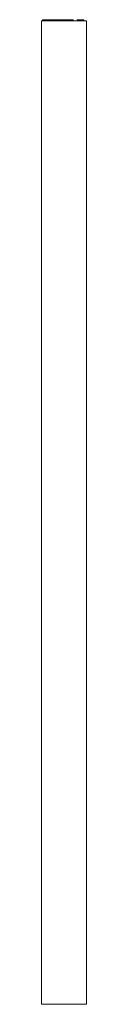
# Model space of a CAD drawing. Header units: millimetres. Extents: x -92 to 0, y 100 to 2102.
import ezdxf

# ---------------------------------------------------------------- set-up
doc = ezdxf.new("R2010")
doc.units = ezdxf.units.MM

# ---------------------------------------------------------------- blocks, each defined once
blk = doc.blocks.new('RSen_56_ME_FB_LOD200 - convector - hybrid_jaga - verw0_20005208-pri-mm - wall mounted - 8_jaga_vertiga hybrid_lxhxd 520x2000x92 mm-283137-right')
at = {"lineweight": 18}
for p, q in [((-92, 2100), (0, 2100)), ((-92, 100), (-92, 2100)), ((0, 2100), (0, 100)), ((0, 100), (-92, 100))]:
    blk.add_line(p, q, dxfattribs=at)
blk = doc.blocks.new('RSen_55_GM_FB_logo - SH_jaga - standard-260147-right')
at = {"lineweight": 18}
for p, q in [((-89.8, 2102), (-89.8, 2100)), ((-89.8, 2102), (-71, 2102)), ((-71, 2102), (-39.1, 2102)), ((-71, 2100), (-71, 2102)), ((-39.1, 2102), (-27.2, 2102)), ((-27.2, 2100), (-27.2, 2102)), ((-19.3, 2102), (-15.7, 2102)), ((-19.3, 2100), (-19.3, 2102)), ((-15.7, 2102), (-6, 2102)), ((-15.7, 2102), (-15.7, 2100)), ((-6, 2100), (-6, 2102))]:
    blk.add_line(p, q, dxfattribs=at)

msp = doc.modelspace()

# ---------------------------------------------------------------- block references
at = {"lineweight": 18}
for name in ['RSen_56_ME_FB_LOD200 - convector - hybrid_jaga - verw0_20005208-pri-mm - wall mounted - 8_jaga_vertiga hybrid_lxhxd 520x2000x92 mm-283137-right', 'RSen_55_GM_FB_logo - SH_jaga - standard-260147-right']:
    msp.add_blockref(name, (0, 0), dxfattribs=at)

doc.saveas('drawing.dxf')
